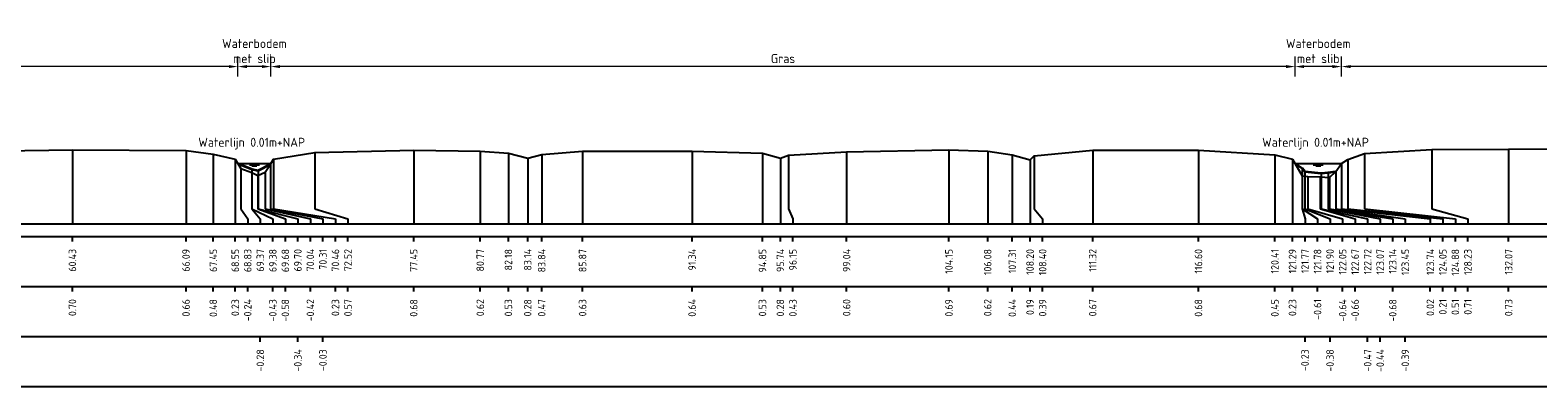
# Model space of a CAD drawing. Header units: metres. Extents: x 132725 to 140175, y 414354 to 417094.
# Tile 9 of 61: x 139757 to 139832, y 416391 to 416409. Entities that reach past the tile are written whole.
import ezdxf
from ezdxf.enums import TextEntityAlignment as Align

# ---------------------------------------------------------------- set-up
doc = ezdxf.new("R2010")
doc.units = ezdxf.units.M
doc.header["$PDMODE"] = 35
doc.header["$PDSIZE"] = 0.075
doc.layers.get('Defpoints').update_dxf_attribs({"true_color": 0x806000})
for name, color, linetype, lineweight in [('B-ME-GW-MAAIVELD-GD', 8, 'GW-MAAIVELD', 25), ('X-ME-AL-PROFIEL_BOVENKANT SLIB-GD', 42, 'Continuous', 35), ('X-XX-AL-DETAIL1-M', 7, 'Continuous', 18), ('X-XX-AL-NAP-T18', 7, 'Continuous', 18)]:
    doc.layers.add(name, color=color, linetype=linetype, lineweight=lineweight)
doc.layers.add('X-ME-AL-PROFIEL_WATERLIJN-GD', color=150, linetype='Continuous')
doc.layers.add('X-ME-AL-PROFIELRASTER-S', color=7, linetype='Continuous')
doc.styles.add('NLCS-ISO-ANNOTATIEF-T18', font='NLCS-ISO.ttf', dxfattribs={"height": 1.8})
doc.styles.add('NLCS-ISO-ANNOTATIVE-T18', font='NLCS-ISO.ttf', dxfattribs={"height": 1.8})
doc.linetypes.add('GW-MAAIVELD', pattern='A,12,[40,NLCS.SHX,S=1,R=0,X=0,Y=-0.5],12', length=24)
doc.dimstyles.new('NLCS-ANNOTATIEF-T18-PIJL_L2_H0', dxfattribs={"dimtxt": 2.5, "dimasz": 1.8, "dimexe": 2, "dimexo": 2, "dimgap": 0.7, "dimtad": 1, "dimzin": 0, "dimdsep": 46, "dimtxsty": 'NLCS-ISO-ANNOTATIEF-T18', "dimcen": 0, "dimdle": 2, "dimclrd": 256, "dimclre": 256, "dimclrt": 10, "dimaunit": 2, "dimadec": 0, "dimazin": 0, "dimtfac": 1, "dimtdec": 3, "dimtofl": 0, "dimtmove": 0, "dimatfit": 3, "dimfxl": 2, "dimfxlon": 1, "dimtfillclr": 256, "dimtolj": 1, "dimtzin": 0, "dimlwd": -1, "dimlwe": -1, "dimarcsym": 0})

# ---------------------------------------------------------------- blocks, each defined once
blk = doc.blocks.new('SAL-PROFIELRASTER_BALK_EIND1-SOD')
at = {"color": 0, "linetype": 'ByBlock', "lineweight": -2, "flags": 128}
for points in [[(0, 0), (1, 0)], [(0, -2.5), (1, -2.5)], [(0, -12.5), (1, -12.5)]]:
    blk.add_lwpolyline(points, dxfattribs=at)
blk = doc.blocks.new('SAL-PROFIELRASTER_BALK_EIND2-SOD')
at = {"color": 0, "linetype": 'ByBlock', "lineweight": -2}
blk.add_line((1, -12.5), (0, -12.5), dxfattribs=at)
blk = doc.blocks.new('SAL-PROFIELRASTER_BALK_DATA-SOD')
at = {"color": 0, "linetype": 'ByBlock', "lineweight": -2}
blk.add_lwpolyline([(0, -3.5), (0, -2.5)], dxfattribs=at)
at = {"color": 0, "linetype": 'ByBlock', "lineweight": -2, "style": 'NLCS-ISO-ANNOTATIVE-T18'}
blk.add_attdef('GETAL', text='', height=1.5, rotation=90, dxfattribs=at).set_placement((0.75, -5), align=Align.RIGHT)
blk = doc.blocks.new('SAL-PROFIELRASTER_AANHAAL-SOD')
at = {"color": 9, "linetype": 'ByBlock', "lineweight": -2, "flags": 128}
blk.add_lwpolyline([(0, 1), (0, 0)], dxfattribs=at)
blk = doc.blocks.new('SAL-PROFIELRASTER_AANHAAL_STAGGER-SOD')
at = {"color": 9, "linetype": 'ByBlock', "lineweight": -2, "flags": 128}
for points in [[(0, 0), (0, -0.25)], [(0, -0.25), (1, -0.75)], [(1, -0.75), (1, -1)]]:
    blk.add_lwpolyline(points, dxfattribs=at)
blk = doc.blocks.new('*D228')
at = {"layer": 'Defpoints', "color": 0, "transparency": 16777216}
for p in [(139715.595, 416407.094), (139715.595, 416402.258), (139767.175, 416402.258)]:
    blk.add_point(p, dxfattribs=at)
at = {"layer": 'X-XX-AL-DETAIL1-M', "transparency": 16777216}
for p, q in [((139715.595, 416406.594), (139715.595, 416407.594)), ((139767.175, 416406.594), (139767.175, 416407.594)), ((139766.725, 416407.094), (139716.045, 416407.094))]:
    blk.add_line(p, q, dxfattribs=at)
for points in [[(139716.045, 416407.169), (139716.045, 416407.019), (139715.595, 416407.094)], [(139766.725, 416407.169), (139766.725, 416407.019), (139767.175, 416407.094)]]:
    blk.add_solid(points, dxfattribs=at)
at = {"layer": 'X-XX-AL-DETAIL1-M', "color": 10, "transparency": 16777216, "insert": (139741.385, 416407.494), "char_height": 0.45, "attachment_point": 5, "style": 'NLCS-ISO-ANNOTATIEF-T18'}
blk.add_mtext('\\A1;Gras', dxfattribs=at)
blk = doc.blocks.new('*D229')
at = {"layer": 'Defpoints', "color": 0, "transparency": 16777216}
for p in [(139767.175, 416407.094), (139767.175, 416402.258), (139768.823, 416402.258)]:
    blk.add_point(p, dxfattribs=at)
at = {"layer": 'X-XX-AL-DETAIL1-M', "transparency": 16777216}
for p, q in [((139767.175, 416406.594), (139767.175, 416407.594)), ((139768.823, 416406.594), (139768.823, 416407.594)), ((139768.373, 416407.094), (139767.625, 416407.094))]:
    blk.add_line(p, q, dxfattribs=at)
for points in [[(139767.625, 416407.169), (139767.625, 416407.019), (139767.175, 416407.094)], [(139768.373, 416407.169), (139768.373, 416407.019), (139768.823, 416407.094)]]:
    blk.add_solid(points, dxfattribs=at)
at = {"layer": 'X-XX-AL-DETAIL1-M', "color": 10, "transparency": 16777216, "insert": (139767.999, 416407.869), "char_height": 0.45, "attachment_point": 5, "style": 'NLCS-ISO-ANNOTATIEF-T18'}
blk.add_mtext('\\A1;Waterbodem\\Pmet slib', dxfattribs=at)
blk = doc.blocks.new('*D230')
at = {"layer": 'Defpoints', "color": 0, "transparency": 16777216}
for p in [(139768.823, 416407.094), (139768.823, 416402.258), (139819.911, 416402.258)]:
    blk.add_point(p, dxfattribs=at)
at = {"layer": 'X-XX-AL-DETAIL1-M', "transparency": 16777216}
for p, q in [((139768.823, 416406.594), (139768.823, 416407.594)), ((139819.911, 416406.594), (139819.911, 416407.594)), ((139819.461, 416407.094), (139769.273, 416407.094))]:
    blk.add_line(p, q, dxfattribs=at)
for points in [[(139769.273, 416407.169), (139769.273, 416407.019), (139768.823, 416407.094)], [(139819.461, 416407.169), (139819.461, 416407.019), (139819.911, 416407.094)]]:
    blk.add_solid(points, dxfattribs=at)
at = {"layer": 'X-XX-AL-DETAIL1-M', "color": 10, "transparency": 16777216, "insert": (139794.367, 416407.494), "char_height": 0.45, "attachment_point": 5, "style": 'NLCS-ISO-ANNOTATIEF-T18'}
blk.add_mtext('\\A1;Gras', dxfattribs=at)
blk = doc.blocks.new('*D231')
at = {"layer": 'Defpoints', "color": 0, "transparency": 16777216}
for p in [(139819.911, 416407.094), (139819.911, 416402.258), (139822.228, 416402.258)]:
    blk.add_point(p, dxfattribs=at)
at = {"layer": 'X-XX-AL-DETAIL1-M', "transparency": 16777216}
for p, q in [((139819.911, 416406.594), (139819.911, 416407.594)), ((139822.228, 416406.594), (139822.228, 416407.594)), ((139821.778, 416407.094), (139820.361, 416407.094))]:
    blk.add_line(p, q, dxfattribs=at)
for points in [[(139820.361, 416407.169), (139820.361, 416407.019), (139819.911, 416407.094)], [(139821.778, 416407.169), (139821.778, 416407.019), (139822.228, 416407.094)]]:
    blk.add_solid(points, dxfattribs=at)
at = {"layer": 'X-XX-AL-DETAIL1-M', "color": 10, "transparency": 16777216, "insert": (139821.069, 416407.869), "char_height": 0.45, "attachment_point": 5, "style": 'NLCS-ISO-ANNOTATIEF-T18'}
blk.add_mtext('\\A1;Waterbodem\\Pmet slib', dxfattribs=at)
blk = doc.blocks.new('*D232')
at = {"layer": 'Defpoints', "color": 0, "transparency": 16777216}
for p in [(139822.228, 416407.094), (139822.228, 416402.258), (139850.278, 416402.258)]:
    blk.add_point(p, dxfattribs=at)
at = {"layer": 'X-XX-AL-DETAIL1-M', "transparency": 16777216}
for p, q in [((139822.228, 416406.594), (139822.228, 416407.594)), ((139850.278, 416406.594), (139850.278, 416407.594)), ((139849.828, 416407.094), (139822.678, 416407.094))]:
    blk.add_line(p, q, dxfattribs=at)
for points in [[(139822.678, 416407.169), (139822.678, 416407.019), (139822.228, 416407.094)], [(139849.828, 416407.169), (139849.828, 416407.019), (139850.278, 416407.094)]]:
    blk.add_solid(points, dxfattribs=at)
at = {"layer": 'X-XX-AL-DETAIL1-M', "color": 10, "transparency": 16777216, "insert": (139836.253, 416407.494), "char_height": 0.45, "attachment_point": 5, "style": 'NLCS-ISO-ANNOTATIEF-T18'}
blk.add_mtext('\\A1;Gras', dxfattribs=at)

msp = doc.modelspace()

# ---------------------------------------------------------------- linework, layer by layer
at = {"layer": 'B-ME-GW-MAAIVELD-GD', "ltscale": 0.1, "flags": 128}
msp.add_lwpolyline([(139698.495, 416402.898), (139700.098, 416402.73), (139700.915, 416402.45), (139701.418, 416402.551), (139703.82, 416402.91), (139706.804, 416402.992), (139710.517, 416402.968), (139712.129, 416402.893), (139713.729, 416402.509), (139713.955, 416401.98), (139714.468, 416401.671), (139715.014, 416401.529), (139715.419, 416401.838), (139715.643, 416402.372), (139716.511, 416402.751), (139718.473, 416402.942), (139721.545, 416402.964), (139724.075, 416402.938), (139728.319, 416402.85), (139730.531, 416402.806), (139731.864, 416402.636), (139732.811, 416402.466), (139733.245, 416402.616), (139734.651, 416402.781), (139737.557, 416402.856), (139741.081, 416402.856), (139743.996, 416402.897), (139748.817, 416402.797), (139750.6, 416402.659), (139751.324, 416402.371), (139751.613, 416402.531), (139752.468, 416402.707), (139755.371, 416402.898), (139758.922, 416402.949), (139764.588, 416402.912), (139765.947, 416402.729), (139767.042, 416402.478), (139767.329, 416402.004), (139767.875, 416401.817), (139768.178, 416401.668), (139768.53, 416401.828), (139768.802, 416402.223), (139768.955, 416402.476), (139771.019, 416402.815), (139775.947, 416402.928), (139779.265, 416402.872), (139780.671, 416402.782), (139781.633, 416402.525), (139782.331, 416402.717), (139784.368, 416402.88), (139789.834, 416402.884), (139793.345, 416402.782), (139794.235, 416402.526), (139794.644, 416402.675), (139797.54, 416402.849), (139802.644, 416402.939), (139804.579, 416402.869), (139805.804, 416402.689), (139806.694, 416402.436), (139806.898, 416402.64), (139809.816, 416402.918), (139815.093, 416402.924), (139818.904, 416402.693), (139819.783, 416402.476), (139820.272, 416401.643), (139820.543, 416401.613), (139821.165, 416401.59), (139821.63, 416401.566), (139821.949, 416401.856), (139822.231, 416402.263), (139822.542, 416402.456), (139823.374, 416402.755), (139826.727, 416402.959), (139830.566, 416402.976), (139835.116, 416402.998), (139838.597, 416403.026), (139844.756, 416403.026), (139848.994, 416402.89), (139850.039, 416402.658), (139850.228, 416402.364), (139850.41, 416401.98), (139850.553, 416401.839), (139851.603, 416401.539), (139851.814, 416401.454), (139852.183, 416401.776), (139852.491, 416402.15), (139853.035, 416402.364), (139853.5, 416402.529), (139854.715, 416402.718), (139857.247, 416402.929), (139860.419, 416402.975), (139864.695, 416403.033), (139868.511, 416402.957), (139870.956, 416402.939), (139872.609, 416402.62), (139873.206, 416402.458), (139873.657, 416402.696), (139874.877, 416402.94), (139877.157, 416402.999), (139879.706, 416403.067), (139882.802, 416403.078), (139889.218, 416403.087), (139893.131, 416402.943), (139894.051, 416402.824), (139894.555, 416402.505), (139894.666, 416401.943), (139896.25, 416401.485), (139897.048, 416401.719), (139897.449, 416402.41), (139898.321, 416402.665), (139899.056, 416402.875), (139901.705, 416403.102), (139905.309, 416403.015), (139906.545, 416402.791), (139906.953, 416402.587), (139907.141, 416402.74), (139907.555, 416402.92), (139909.579, 416403.059), (139911.794, 416403.06), (139915.039, 416402.882), (139916.007, 416402.686), (139916.573, 416402.431), (139916.803, 416402.663), (139917.784, 416402.904), (139920.508, 416403.084), (139925.119, 416403.062), (139927.121, 416402.513), (139928.261, 416402.905), (139929.677, 416403.086), (139933.409, 416403.116), (139938.275, 416403.087), (139940.434, 416403.009), (139942.527, 416403.045), (139943.571, 416402.871), (139945.191, 416402.482), (139946.366, 416402.328), (139948.327, 416401.414), (139949.5, 416401.493), (139950.471, 416401.653), (139951.42, 416401.683), (139952.18, 416401.859), (139953.084, 416402.247), (139954.163, 416402.891), (139955.652, 416403.139)], dxfattribs=at)
at = {"layer": 'X-ME-AL-PROFIEL_BOVENKANT SLIB-GD'}
for points in [[(139767.175, 416402.258), (139767.866, 416401.971), (139768.191, 416401.909), (139768.802, 416402.223)], [(139819.911, 416402.258), (139820.267, 416402.023), (139820.396, 416401.866), (139821.215, 416401.774), (139821.568, 416401.805), (139821.949, 416401.856)]]:
    msp.add_lwpolyline(points, dxfattribs=at)
at = {"layer": 'X-ME-AL-PROFIEL_WATERLIJN-GD'}
for points in [[(139767.175, 416402.258), (139768.823, 416402.258)], [(139767.749, 416402.197), (139768.249, 416402.197)], [(139767.874, 416402.138), (139768.124, 416402.138)], [(139819.911, 416402.258), (139822.228, 416402.258)], [(139820.819, 416402.197), (139821.319, 416402.197)], [(139820.944, 416402.138), (139821.194, 416402.138)]]:
    msp.add_lwpolyline(points, dxfattribs=at)

# ---------------------------------------------------------------- block references
at = {"layer": 'X-ME-AL-PROFIELRASTER-S'}
for p, yscale in [((139758.922, 416399.248), 3.701), ((139764.588, 416399.248), 3.664), ((139765.947, 416399.248), 3.481), ((139767.042, 416399.248), 3.23), ((139768.955, 416400.248), 2.228), ((139771.019, 416400.248), 2.567), ((139775.947, 416399.248), 3.68), ((139779.265, 416399.248), 3.624), ((139780.671, 416399.248), 3.534), ((139781.633, 416399.248), 3.277), ((139782.331, 416399.248), 3.469), ((139784.368, 416399.248), 3.632), ((139789.834, 416399.248), 3.636), ((139793.345, 416399.248), 3.534), ((139794.235, 416399.248), 3.278), ((139794.644, 416400.248), 2.427), ((139797.54, 416399.248), 3.601), ((139802.644, 416399.248), 3.691), ((139804.579, 416399.248), 3.621), ((139805.804, 416399.248), 3.441), ((139806.694, 416399.248), 3.188), ((139806.898, 416400.248), 2.392), ((139809.816, 416399.248), 3.67), ((139815.093, 416399.248), 3.676), ((139818.904, 416399.248), 3.445), ((139819.783, 416399.248), 3.228), ((139822.542, 416400.248), 2.208), ((139823.374, 416400.248), 2.507), ((139826.727, 416400.248), 2.711), ((139830.566, 416399.248), 3.728), ((139767.329, 416400.248), 1.756), ((139767.866, 416400.248), 1.723), ((139767.875, 416400.248), 1.569), ((139768.178, 416400.248), 1.42), ((139768.191, 416400.248), 1.661), ((139768.53, 416400.248), 1.58), ((139768.802, 416400.248), 1.975), ((139820.267, 416400.248), 1.775), ((139820.272, 416400.248), 1.395), ((139820.396, 416400.248), 1.618), ((139820.543, 416400.248), 1.365), ((139821.165, 416400.248), 1.342), ((139821.215, 416400.248), 1.526), ((139821.568, 416400.248), 1.557), ((139821.63, 416400.248), 1.318), ((139821.949, 416400.248), 1.608), ((139822.231, 416400.248), 2.015)]:
    msp.add_blockref('SAL-PROFIELRASTER_AANHAAL-SOD', p, dxfattribs=dict(at, yscale=yscale))
for p, xscale, zscale in [((139767.329, 416400.248), 0.3382631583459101, 0.3382631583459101), ((139767.866, 416400.248), 0.4266004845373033, 0.4266004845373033), ((139767.875, 416400.248), 1.042039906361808, 1.042039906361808), ((139768.178, 416400.248), 1.364324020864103, 1.364324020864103), ((139768.191, 416400.248), 1.975964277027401, 1.975964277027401), ((139768.53, 416400.248), 2.261946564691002, 2.261946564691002), ((139768.802, 416400.248), 2.615272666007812, 2.615272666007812), ((139768.955, 416400.248), 3.087535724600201, 3.087535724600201), ((139771.019, 416400.248), 1.647911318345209, 1.647911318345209), ((139794.644, 416400.248), 0.215971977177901, 0.215971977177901), ((139806.898, 416400.248), 0.4204622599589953, 0.4204622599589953), ((139820.267, 416400.248), 0.1409477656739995, 0.1409477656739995), ((139820.272, 416400.248), 0.760899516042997, 0.760899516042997), ((139820.396, 416400.248), 1.262056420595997, 1.262056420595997), ((139820.543, 416400.248), 1.740595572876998, 1.740595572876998), ((139821.165, 416400.248), 1.742798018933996, 1.742798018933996), ((139821.215, 416400.248), 2.317756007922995, 2.317756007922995), ((139821.568, 416400.248), 2.589911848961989, 2.589911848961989), ((139821.63, 416400.248), 3.152892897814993, 3.152892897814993), ((139821.949, 416400.248), 3.458843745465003, 3.458843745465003), ((139822.231, 416400.248), 4.426895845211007, 4.426895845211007), ((139822.542, 416400.248), 4.740656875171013, 4.740656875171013), ((139823.374, 416400.248), 4.533774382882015, 4.533774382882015), ((139826.727, 416400.248), 1.805862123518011, 1.805862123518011)]:
    msp.add_blockref('SAL-PROFIELRASTER_AANHAAL_STAGGER-SOD', p, dxfattribs=dict(at, xscale=xscale, zscale=zscale))
at = {"layer": 'X-ME-AL-PROFIELRASTER-S', "xscale": 258.5, "yscale": 0.25, "zscale": 257.7822511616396}
for name, p in [('SAL-PROFIELRASTER_BALK_EIND1-SOD', (139698.495, 416399.248)), ('SAL-PROFIELRASTER_BALK_EIND2-SOD', (139698.495, 416396.748)), ('SAL-PROFIELRASTER_BALK_EIND2-SOD', (139698.495, 416394.248))]:
    msp.add_blockref(name, p, dxfattribs=at)
at = {"layer": 'X-ME-AL-PROFIELRASTER-S', "xscale": 0.25, "yscale": 0.25, "zscale": 0.25}
for p, values in [((139758.922, 416399.248), {'GETAL': '60.43'}), ((139764.588, 416399.248), {'GETAL': '66.09'}), ((139765.947, 416399.248), {'GETAL': '67.45'}), ((139767.042, 416399.248), {'GETAL': '68.55'}), ((139767.667, 416399.248), {'GETAL': '68.83'}), ((139768.292, 416399.248), {'GETAL': '69.37'}), ((139768.917, 416399.248), {'GETAL': '69.38'}), ((139769.542, 416399.248), {'GETAL': '69.68'}), ((139770.167, 416399.248), {'GETAL': '69.70'}), ((139770.792, 416399.248), {'GETAL': '70.04'}), ((139771.417, 416399.248), {'GETAL': '70.31'}), ((139772.042, 416399.248), {'GETAL': '70.46'}), ((139772.667, 416399.248), {'GETAL': '72.52'}), ((139775.947, 416399.248), {'GETAL': '77.45'}), ((139779.265, 416399.248), {'GETAL': '80.77'}), ((139780.671, 416399.248), {'GETAL': '82.18'}), ((139781.633, 416399.248), {'GETAL': '83.14'}), ((139782.331, 416399.248), {'GETAL': '83.84'}), ((139784.368, 416399.248), {'GETAL': '85.87'}), ((139789.834, 416399.248), {'GETAL': '91.34'}), ((139793.345, 416399.248), {'GETAL': '94.85'}), ((139794.235, 416399.248), {'GETAL': '95.74'}), ((139794.86, 416399.248), {'GETAL': '96.15'}), ((139797.54, 416399.248), {'GETAL': '99.04'}), ((139802.644, 416399.248), {'GETAL': '104.15'}), ((139804.579, 416399.248), {'GETAL': '106.08'}), ((139805.804, 416399.248), {'GETAL': '107.31'}), ((139806.694, 416399.248), {'GETAL': '108.20'}), ((139807.319, 416399.248), {'GETAL': '108.40'}), ((139809.816, 416399.248), {'GETAL': '111.32'}), ((139815.093, 416399.248), {'GETAL': '116.60'}), ((139818.904, 416399.248), {'GETAL': '120.41'}), ((139819.783, 416399.248), {'GETAL': '121.29'}), ((139820.408, 416399.248), {'GETAL': '121.77'}), ((139821.033, 416399.248), {'GETAL': '121.78'}), ((139821.658, 416399.248), {'GETAL': '121.90'}), ((139822.283, 416399.248), {'GETAL': '122.05'}), ((139822.908, 416399.248), {'GETAL': '122.67'}), ((139823.533, 416399.248), {'GETAL': '122.72'}), ((139824.158, 416399.248), {'GETAL': '123.07'}), ((139824.783, 416399.248), {'GETAL': '123.14'}), ((139825.408, 416399.248), {'GETAL': '123.45'}), ((139826.658, 416399.248), {'GETAL': '123.74'}), ((139827.283, 416399.248), {'GETAL': '124.05'}), ((139827.908, 416399.248), {'GETAL': '124.88'}), ((139828.533, 416399.248), {'GETAL': '128.23'}), ((139830.566, 416399.248), {'GETAL': '132.07'}), ((139758.922, 416396.748), {'GETAL': '0.70'}), ((139764.588, 416396.748), {'GETAL': '0.66'}), ((139765.947, 416396.748), {'GETAL': '0.48'}), ((139767.042, 416396.748), {'GETAL': '0.23'}), ((139767.667, 416396.748), {'GETAL': '-0.24'}), ((139768.917, 416396.748), {'GETAL': '-0.43'}), ((139769.542, 416396.748), {'GETAL': '-0.58'}), ((139770.792, 416396.748), {'GETAL': '-0.42'}), ((139772.042, 416396.748), {'GETAL': '0.23'}), ((139772.667, 416396.748), {'GETAL': '0.57'}), ((139775.947, 416396.748), {'GETAL': '0.68'}), ((139779.265, 416396.748), {'GETAL': '0.62'}), ((139780.671, 416396.748), {'GETAL': '0.53'}), ((139781.633, 416396.748), {'GETAL': '0.28'}), ((139782.331, 416396.748), {'GETAL': '0.47'}), ((139784.368, 416396.748), {'GETAL': '0.63'}), ((139789.834, 416396.748), {'GETAL': '0.64'}), ((139793.345, 416396.748), {'GETAL': '0.53'}), ((139794.235, 416396.748), {'GETAL': '0.28'}), ((139794.86, 416396.748), {'GETAL': '0.43'}), ((139797.54, 416396.748), {'GETAL': '0.60'}), ((139802.644, 416396.748), {'GETAL': '0.69'}), ((139804.579, 416396.748), {'GETAL': '0.62'}), ((139805.804, 416396.748), {'GETAL': '0.44'}), ((139806.694, 416396.748), {'GETAL': '0.19'}), ((139807.319, 416396.748), {'GETAL': '0.39'}), ((139809.816, 416396.748), {'GETAL': '0.67'}), ((139815.093, 416396.748), {'GETAL': '0.68'}), ((139818.904, 416396.748), {'GETAL': '0.45'}), ((139819.783, 416396.748), {'GETAL': '0.23'}), ((139821.033, 416396.748), {'GETAL': '-0.61'}), ((139822.283, 416396.748), {'GETAL': '-0.64'}), ((139822.908, 416396.748), {'GETAL': '-0.66'}), ((139824.783, 416396.748), {'GETAL': '-0.68'}), ((139826.658, 416396.748), {'GETAL': '0.02'}), ((139827.283, 416396.748), {'GETAL': '0.21'}), ((139827.908, 416396.748), {'GETAL': '0.51'}), ((139828.533, 416396.748), {'GETAL': '0.71'}), ((139830.566, 416396.748), {'GETAL': '0.73'}), ((139768.292, 416394.248), {'GETAL': '-0.28'}), ((139770.167, 416394.248), {'GETAL': '-0.34'}), ((139771.417, 416394.248), {'GETAL': '-0.03'}), ((139820.408, 416394.248), {'GETAL': '-0.23'}), ((139821.658, 416394.248), {'GETAL': '-0.38'}), ((139823.533, 416394.248), {'GETAL': '-0.47'}), ((139824.158, 416394.248), {'GETAL': '-0.44'}), ((139825.408, 416394.248), {'GETAL': '-0.39'})]:
    msp.add_blockref('SAL-PROFIELRASTER_BALK_DATA-SOD', p, dxfattribs=at).add_auto_attribs(values)

# ---------------------------------------------------------------- texts
at = {"layer": 'X-XX-AL-NAP-T18', "color": 10, "char_height": 0.45, "width": 15.43377, "attachment_point": 7, "style": 'NLCS-ISO-ANNOTATIEF-T18'}
for insert in [(139765.199, 416402.958), (139818.269, 416402.958)]:
    msp.add_mtext('Waterlijn 0.01m+NAP', dxfattribs=dict(at, insert=insert))

# ---------------------------------------------------------------- dimensions: what is measured, and where the dimension line sits
at = {"layer": 'X-XX-AL-DETAIL1-M'}
for base, p1, p2, text, picture, middle in [((139767.175, 416407.094), (139768.823, 416402.258), (139767.175, 416402.258), 'Waterbodem\\Pmet slib', '*D229', (139767.999, 416407.094)), ((139819.911, 416407.094), (139822.228, 416402.258), (139819.911, 416402.258), 'Waterbodem\\Pmet slib', '*D231', (139821.069, 416407.094)), ((139715.595, 416407.094), (139767.175, 416402.258), (139715.595, 416402.258), 'Gras', '*D228', (139741.385, 416407.094)), ((139768.823, 416407.094), (139819.911, 416402.258), (139768.823, 416402.258), 'Gras', '*D230', (139794.367, 416407.094)), ((139822.228, 416407.094), (139850.278, 416402.258), (139822.228, 416402.258), 'Gras', '*D232', (139836.253, 416407.094))]:
    dim = msp.add_linear_dim(base=base, p1=p1, p2=p2, text=text, dimstyle='NLCS-ANNOTATIEF-T18-PIJL_L2_H0', dxfattribs=at)
    dim.commit()
    dim.dimension.update_dxf_attribs({"geometry": picture, "text_midpoint": middle, "dimtype": 160})

doc.saveas('drawing.dxf')
